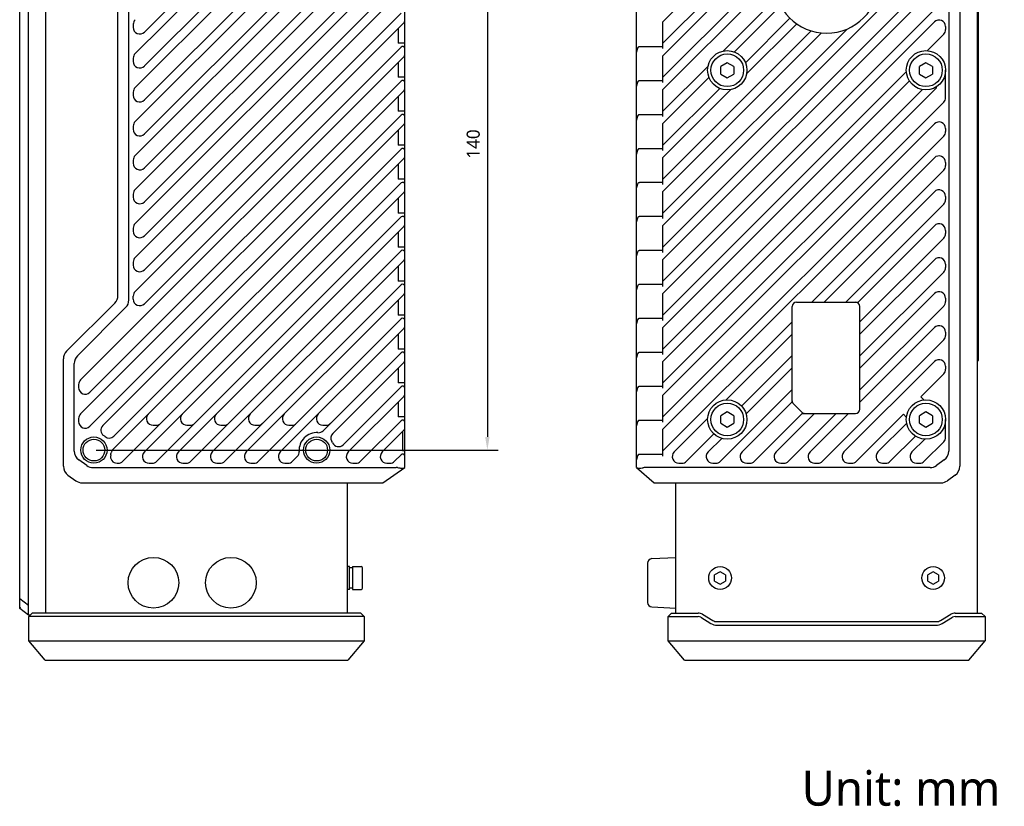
# Model space of a CAD drawing. Header units: millimetres. Extents: x 54 to 538, y 82 to 376.
# Tile 2 of 3: x 313 to 538, y 82 to 262. Entities that reach past the tile are written whole.
import ezdxf

# ---------------------------------------------------------------- set-up
doc = ezdxf.new("R2010")
doc.units = ezdxf.units.MM
doc.header["$LTSCALE"] = 32.67
doc.header["$PDMODE"] = 3
doc.header["$PDSIZE"] = 8
doc.layers.get('0').update_dxf_attribs({"linetype": 'CONTINUOUS'})
doc.layers.get('Defpoints').update_dxf_attribs({"linetype": 'CONTINUOUS'})
for name, color, linetype in [('00_COMPONENTS_1', 7, 'CONTINUOUS'), ('00_COMPONENTS_3', 7, 'CONTINUOUS'), ('20_ALL_FEATURES', 7, 'CONTINUOUS'), ('50_ALL_DETAILS', 7, 'CONTINUOUS'), ('51__DRAFT_DIMS', 7, 'CONTINUOUS')]:
    doc.layers.add(name, color=color, linetype=linetype)
doc.styles.get("Standard").update_dxf_attribs({"font": 'Roboto-Regular.ttf'})
doc.dimstyles.new('DIMSTYLE_3', dxfattribs={"dimtxt": 3, "dimasz": 3, "dimexe": 2.5, "dimexo": 0.5, "dimgap": 0.75, "dimtad": 1, "dimdsep": 46, "dimtxsty": 'STANDARD', "dimblk": '_FILLED', "dimblk1": '_FILLED', "dimblk2": '_FILLED', "dimcen": 0.09, "dimclrt": 3, "dimazin": 2, "dimtp": 0.5, "dimtm": 0.5, "dimtfac": 1, "dimtofl": 0, "dimtmove": 0, "dimatfit": 3, "dimldrblk": '_FILLED', "dimfxl": 1, "dimtolj": 1, "dimarcsym": 0})

# ---------------------------------------------------------------- blocks, each defined once
blk = doc.blocks.new('_FILLED')
at = {"color": 0, "linetype": 'ByBlock'}
blk.add_solid([(0, 0), (-1, 0.167), (-1, -0.167)], dxfattribs=at)
blk = doc.blocks.new('*D5')
at = {"layer": '51__DRAFT_DIMS', "color": 0, "lineweight": -2}
for p, q in [((330.1, 303.91), (422.2, 303.91)), ((419.7, 300.91), (419.7, 166.91)), ((330.1, 163.91), (422.2, 163.91))]:
    blk.add_line(p, q, dxfattribs=at)
at = {"layer": 'Defpoints', "color": 0}
for p in [(329.6, 303.91), (329.6, 163.91), (419.7, 163.91)]:
    blk.add_point(p, dxfattribs=at)
at = {"layer": '51__DRAFT_DIMS', "color": 0, "linetype": 'ByBlock', "lineweight": -2, "xscale": 3, "yscale": 3, "zscale": 3}
for p, rotation in [((419.7, 303.91), 90), ((419.7, 163.91), 270)]:
    blk.add_blockref('_FILLED', p, dxfattribs=dict(at, rotation=rotation))
at = {"layer": '51__DRAFT_DIMS', "color": 3, "insert": (414.95, 234.02), "char_height": 3, "attachment_point": 2, "rotation": 90, "line_spacing_factor": 0.9}
blk.add_mtext('\\A1;140', dxfattribs=at)

msp = doc.modelspace()

# ---------------------------------------------------------------- linework, layer by layer
at = {"layer": '00_COMPONENTS_1', "color": 7}
for p, q in [((400.796, 159.909), (400.796, 307.909)), ((453.889, 159.909), (453.889, 307.909)), ((527.889, 307.622), (527.889, 160.195)), ((390.79, 306.469), (339.035, 254.715)), ((398.423, 306.323), (339.035, 246.935)), ((341.157, 251.887), (393.618, 304.348)), ((341.157, 244.107), (399.942, 302.893)), ((525.389, 304.122), (525.389, 163.695)), ((400.65, 300.769), (339.035, 239.155)), ((341.157, 259.667), (379.347, 297.857)), ((341.157, 236.327), (399.942, 295.113)), ((400.65, 292.989), (339.035, 231.375)), ((341.157, 228.547), (399.942, 287.333)), ((459.889, 262.03), (485.389, 287.53)), ((400.65, 285.209), (339.035, 223.595)), ((459.889, 257.081), (485.389, 282.581)), ((459.889, 254.25), (485.389, 279.75)), ((400.65, 277.429), (339.035, 215.815)), ((341.157, 220.767), (399.942, 279.553)), ((459.889, 215.35), (522.079, 277.54)), ((459.889, 249.301), (485.389, 274.801)), ((459.889, 210.401), (524.2, 274.711)), ((341.157, 212.987), (399.942, 271.773)), ((459.889, 246.47), (485.389, 271.97)), ((335.096, 199.344), (335.096, 268.473)), ((337.596, 198.309), (337.596, 269.509)), ((400.65, 269.649), (339.035, 208.035)), ((459.889, 207.57), (522.079, 269.76)), ((459.889, 202.621), (524.2, 266.931)), ((473.672, 255.304), (486, 267.631)), ((341.157, 205.207), (399.942, 263.993)), ((486.857, 265.658), (476.293, 255.094)), ((400.65, 261.869), (339.035, 200.255)), ((459.889, 255.859), (459.889, 262.03)), ((459.889, 199.79), (522.079, 261.98)), ((478.792, 252.643), (488.989, 262.84)), ((338.596, 261.435), (338.596, 260.727)), ((399.296, 260.516), (399.296, 257.081)), ((459.889, 218.181), (502.066, 260.358)), ((459.889, 225.961), (493.866, 259.938)), ((459.889, 223.13), (496.224, 259.465)), ((490.537, 261.558), (479.063, 250.084)), ((524.639, 260.919), (524.639, 260.212)), ((400.796, 257.081), (399.296, 257.081)), ((520.447, 255.398), (524.2, 259.151)), ((341.157, 197.427), (399.942, 256.213)), ((454.567, 256.359), (459.889, 256.359)), ((400.65, 254.089), (326.535, 179.975)), ((338.596, 253.655), (338.596, 252.947)), ((399.296, 252.736), (399.296, 249.301)), ((459.889, 248.079), (459.889, 254.25)), ((459.889, 241.521), (470.245, 251.876)), ((459.889, 194.841), (515.65, 250.601)), ((524.639, 244.652), (524.639, 250.909)), ((328.657, 177.147), (399.942, 248.433)), ((400.796, 249.301), (399.296, 249.301)), ((454.567, 248.579), (459.889, 248.579)), ((459.889, 238.69), (470.454, 249.255)), ((459.889, 192.01), (516.354, 248.475)), ((400.65, 246.309), (326.535, 172.195)), ((338.596, 245.875), (338.596, 245.167)), ((459.889, 184.23), (522.552, 246.893)), ((459.889, 233.741), (472.905, 246.756)), ((459.889, 230.91), (475.464, 246.485)), ((459.889, 187.061), (519.314, 246.485)), ((459.889, 240.299), (459.889, 246.47)), ((522.552, 246.893), (522.552, 247.11)), ((399.296, 244.956), (399.296, 241.521)), ((459.889, 179.281), (524.2, 243.591)), ((400.796, 241.521), (399.296, 241.521)), ((328.657, 169.367), (399.942, 240.653)), ((454.567, 240.799), (459.889, 240.799)), ((400.65, 238.529), (331.634, 169.514)), ((338.596, 238.095), (338.596, 237.387)), ((399.296, 237.176), (399.296, 233.741)), ((459.889, 232.519), (459.889, 238.69)), ((459.889, 176.45), (522.079, 238.64)), ((524.639, 237.579), (524.639, 236.872)), ((459.889, 171.501), (524.2, 235.811)), ((334.159, 167.089), (399.942, 232.873)), ((400.796, 233.741), (399.296, 233.741)), ((454.567, 233.019), (459.889, 233.019)), ((400.65, 230.749), (333.96, 164.059)), ((338.596, 230.315), (338.596, 229.607)), ((459.889, 224.739), (459.889, 230.91)), ((459.889, 168.67), (522.079, 230.86)), ((399.296, 229.396), (399.296, 225.961)), ((493.977, 197.809), (524.2, 228.031)), ((524.639, 229.799), (524.639, 229.092)), ((400.796, 225.961), (399.296, 225.961)), ((336.198, 161.348), (399.942, 225.093)), ((454.567, 225.239), (459.889, 225.239)), ((338.596, 222.535), (338.596, 221.827)), ((400.65, 222.969), (341.15, 163.469)), ((399.296, 221.616), (399.296, 218.181)), ((459.889, 216.959), (459.889, 223.13)), ((522.079, 223.08), (496.808, 197.809)), ((524.639, 222.019), (524.639, 221.312)), ((501.757, 197.809), (524.2, 220.251)), ((343.978, 161.348), (399.942, 217.313)), ((400.796, 218.181), (399.296, 218.181)), ((454.567, 217.459), (459.889, 217.459)), ((338.596, 214.755), (338.596, 214.047)), ((400.65, 215.189), (348.93, 163.469)), ((459.889, 209.179), (459.889, 215.35)), ((522.079, 215.3), (504.588, 197.809)), ((524.639, 214.239), (524.639, 213.532)), ((399.296, 213.836), (399.296, 210.401)), ((504.989, 193.261), (524.2, 212.471)), ((400.796, 210.401), (399.296, 210.401)), ((351.758, 161.348), (399.942, 209.533)), ((454.567, 209.679), (459.889, 209.679)), ((459.889, 201.399), (459.889, 207.57)), ((522.079, 207.52), (504.989, 190.43)), ((338.596, 206.975), (338.596, 206.267)), ((400.65, 207.409), (356.71, 163.469)), ((399.296, 206.056), (399.296, 202.621)), ((524.639, 206.459), (524.639, 205.752)), ((504.989, 185.481), (524.2, 204.691)), ((359.538, 161.348), (399.942, 201.753)), ((400.796, 202.621), (399.296, 202.621)), ((454.567, 201.899), (459.889, 201.899)), ((338.596, 198.487), (338.596, 199.195)), ((400.65, 199.629), (364.49, 163.469)), ((459.889, 193.619), (459.889, 199.79)), ((522.079, 199.74), (504.989, 182.65)), ((524.639, 198.679), (524.639, 197.972)), ((323.328, 186.541), (334.364, 197.576)), ((325.828, 185.505), (336.864, 196.541)), ((399.296, 198.276), (399.296, 194.841)), ((489.489, 174.93), (489.489, 196.809)), ((490.489, 197.809), (504.588, 197.809)), ((504.989, 177.701), (524.2, 196.911)), ((504.989, 173.309), (504.989, 196.809)), ((367.318, 161.348), (399.942, 193.973)), ((400.796, 194.841), (399.296, 194.841)), ((454.567, 194.119), (459.889, 194.119)), ((400.65, 191.849), (372.27, 163.469)), ((459.889, 163.721), (489.489, 193.321)), ((459.889, 185.839), (459.889, 192.01)), ((522.079, 191.96), (504.989, 174.87)), ((399.296, 190.496), (399.296, 187.061)), ((489.489, 190.49), (474.401, 175.402)), ((524.639, 190.899), (524.639, 190.192)), ((496.417, 161.348), (524.2, 189.131)), ((382.082, 168.332), (399.942, 186.193)), ((400.796, 187.061), (399.296, 187.061)), ((454.567, 186.339), (459.889, 186.339)), ((477.929, 173.98), (489.489, 185.541)), ((322.596, 160.195), (322.596, 184.773)), ((325.096, 163.695), (325.096, 183.738)), ((400.65, 184.069), (384.299, 167.719)), ((399.296, 182.716), (399.296, 179.281)), ((459.889, 178.059), (459.889, 184.23)), ((489.489, 182.71), (478.957, 172.178)), ((522.079, 184.18), (501.368, 163.469)), ((524.639, 183.119), (524.639, 182.412)), ((518.937, 176.088), (524.2, 181.351)), ((326.096, 178.915), (326.096, 178.207)), ((386.661, 165.131), (399.942, 178.413)), ((400.796, 179.281), (399.296, 179.281)), ((454.567, 178.559), (459.889, 178.559)), ((400.65, 176.289), (387.83, 163.469)), ((459.889, 170.279), (459.889, 176.45)), ((473.077, 161.348), (489.489, 177.761)), ((519.644, 175.381), (518.937, 176.088)), ((399.296, 174.936), (399.296, 171.501)), ((489.489, 174.93), (478.028, 163.469)), ((489.782, 174.516), (491.697, 172.602)), ((400.796, 171.501), (399.296, 171.501)), ((480.857, 161.348), (491.817, 172.309)), ((494.648, 172.309), (485.808, 163.469)), ((488.637, 161.348), (499.597, 172.309)), ((491.817, 172.309), (503.989, 172.309)), ((502.428, 172.309), (493.588, 163.469)), ((504.197, 161.348), (514.96, 172.111)), ((514.96, 172.111), (515.667, 171.404)), ((326.096, 171.135), (326.096, 170.427)), ((343.13, 169.609), (343.837, 169.609)), ((350.91, 169.609), (351.617, 169.609)), ((358.69, 169.609), (359.397, 169.609)), ((366.47, 169.609), (367.177, 169.609)), ((374.25, 169.609), (374.957, 169.609)), ((382.03, 169.609), (382.737, 169.609)), ((390.658, 161.348), (399.942, 170.633)), ((454.567, 170.779), (459.889, 170.779)), ((470.146, 171.147), (462.468, 163.469)), ((515.723, 170.044), (509.148, 163.469)), ((524.639, 166.852), (524.639, 170.909)), ((400.65, 168.509), (395.61, 163.469)), ((400.296, 168.156), (400.296, 163.721)), ((459.889, 162.499), (459.889, 168.67)), ((465.297, 161.348), (471.568, 167.62)), ((511.977, 161.348), (517.734, 167.105)), ((473.37, 166.591), (470.248, 163.469)), ((519.875, 166.416), (516.928, 163.469)), ((519.757, 161.348), (524.2, 165.791)), ((375.098, 161.348), (376.173, 162.423)), ((398.438, 161.348), (399.942, 162.853)), ((400.796, 163.721), (400.296, 163.721)), ((454.567, 162.999), (459.889, 162.999)), ((327.944, 160.374), (326.143, 161.661)), ((334.888, 160.909), (335.137, 160.909)), ((342.21, 160.909), (342.917, 160.909)), ((349.99, 160.909), (350.697, 160.909)), ((357.77, 160.909), (358.477, 160.909)), ((365.55, 160.909), (366.257, 160.909)), ((373.33, 160.909), (374.037, 160.909)), ((388.89, 160.909), (389.597, 160.909)), ((396.67, 160.909), (397.377, 160.909)), ((463.529, 160.909), (464.236, 160.909)), ((471.309, 160.909), (472.016, 160.909)), ((479.089, 160.909), (479.796, 160.909)), ((486.869, 160.909), (487.576, 160.909)), ((494.649, 160.909), (495.356, 160.909)), ((502.429, 160.909), (503.136, 160.909)), ((510.209, 160.909), (510.916, 160.909)), ((517.989, 160.909), (518.696, 160.909)), ((524.343, 161.661), (522.541, 160.374)), ((323.643, 158.161), (325.444, 156.874)), ((329.397, 159.909), (398.796, 159.909)), ((395.796, 156.409), (400.796, 159.909)), ((453.889, 159.909), (457.889, 156.409)), ((521.088, 159.909), (455.889, 159.909)), ((526.843, 158.161), (525.041, 156.874)), ((326.897, 156.409), (395.796, 156.409)), ((457.889, 156.409), (523.588, 156.409))]:
    msp.add_line(p, q, dxfattribs=at)
for centre, radius in [((474.639, 250.909), 4.5), ((520.139, 250.909), 4.5), ((474.639, 170.909), 4.5), ((520.139, 170.909), 4.5), ((329.596, 163.909), 3), ((380.596, 163.909), 3), ((329.596, 163.909), 2.5), ((380.596, 163.909), 2.5)]:
    msp.add_circle(centre, radius, dxfattribs=at)
for centre, radius, start, end in [((497.389, 271.409), 12, 180, 360), ((340.096, 261.435), 1.5, 135, 180), ((400.296, 262.223), 0.5, 315, 360), ((523.139, 260.919), 1.5, 0, 135), ((340.096, 260.727), 1.5, 180, 315), ((523.139, 260.212), 1.5, 315, 360), ((400.296, 255.859), 0.5, 0, 135), ((340.096, 253.655), 1.5, 135, 180), ((340.096, 252.947), 1.5, 180, 315), ((400.296, 254.443), 0.5, 315, 360), ((400.296, 248.079), 0.5, 0, 135), ((340.096, 245.875), 1.5, 135, 180), ((400.296, 246.663), 0.5, 315, 360), ((340.096, 245.167), 1.5, 180, 315), ((523.139, 244.652), 1.5, 315, 360), ((340.096, 238.095), 1.5, 135, 180), ((400.296, 240.299), 0.5, 0, 135), ((523.139, 237.579), 1.5, 0, 135), ((340.096, 237.387), 1.5, 180, 315), ((400.296, 238.883), 0.5, 315, 360), ((523.139, 236.872), 1.5, 315, 360), ((400.296, 232.519), 0.5, 0, 135), ((340.096, 230.315), 1.5, 135, 180), ((400.296, 231.103), 0.5, 315, 360), ((523.139, 229.799), 1.5, 0, 135), ((340.096, 229.607), 1.5, 180, 315), ((523.139, 229.092), 1.5, 315, 360), ((340.096, 222.535), 1.5, 135, 180), ((400.296, 224.739), 0.5, 0, 135), ((400.296, 223.323), 0.5, 315, 360), ((523.139, 222.019), 1.5, 0, 135), ((340.096, 221.827), 1.5, 180, 315), ((523.139, 221.312), 1.5, 315, 360), ((400.296, 216.959), 0.5, 0, 135), ((340.096, 214.755), 1.5, 135, 180), ((400.296, 215.543), 0.5, 315, 360), ((523.139, 214.239), 1.5, 0, 135), ((340.096, 214.047), 1.5, 180, 315), ((523.139, 213.532), 1.5, 315, 360), ((340.096, 206.975), 1.5, 135, 180), ((400.296, 209.179), 0.5, 0, 135), ((400.296, 207.763), 0.5, 315, 360), ((523.139, 206.459), 1.5, 0, 135), ((340.096, 206.267), 1.5, 180, 315), ((523.139, 205.752), 1.5, 315, 360), ((400.296, 201.399), 0.5, 0, 135), ((332.596, 199.344), 2.5, 315, 360), ((340.096, 199.195), 1.5, 135, 180), ((340.096, 198.487), 1.5, 180, 315), ((400.296, 199.983), 0.5, 315, 360), ((523.139, 198.679), 1.5, 0, 135), ((335.096, 198.309), 2.5, 315.00074, 359.99926), ((490.489, 196.809), 1, 90, 180), ((503.989, 196.809), 1, 0, 90), ((523.139, 197.972), 1.5, 315, 360), ((400.296, 193.619), 0.5, 0, 135), ((400.296, 192.203), 0.5, 315, 360), ((523.139, 190.899), 1.5, 0, 135), ((523.139, 190.192), 1.5, 315, 360), ((325.096, 184.773), 2.5, 135, 180), ((327.596, 183.738), 2.5, 135.00003, 180.00003), ((400.296, 185.839), 0.5, 0, 135), ((400.296, 184.423), 0.5, 315, 360), ((523.139, 183.119), 1.5, 0, 135), ((523.139, 182.412), 1.5, 315, 360), ((327.596, 178.915), 1.5, 135, 180), ((327.596, 178.207), 1.5, 180, 315), ((400.296, 178.059), 0.5, 0, 135), ((400.296, 176.643), 0.5, 315, 360), ((490.489, 175.223), 1, 180, 225), ((327.596, 171.135), 1.5, 135, 180), ((343.13, 171.109), 1.5, 135, 270), ((350.91, 171.109), 1.5, 135, 270), ((358.69, 171.109), 1.5, 135, 270), ((366.47, 171.109), 1.5, 135, 270), ((374.25, 171.109), 1.5, 135, 270), ((382.03, 171.109), 1.5, 135, 270), ((492.404, 173.309), 1, 225, 270), ((503.989, 173.309), 1, 270, 360), ((327.596, 170.427), 1.5, 180, 315), ((332.694, 168.453), 1.5, 135, 235.71256), ((343.837, 171.109), 1.5, 270, 315), ((351.617, 171.109), 1.5, 270, 315), ((359.397, 171.109), 1.5, 270, 315), ((367.177, 171.109), 1.5, 270, 315), ((374.957, 171.109), 1.5, 270, 315), ((382.737, 171.109), 1.5, 270, 315), ((400.296, 170.279), 0.5, 0, 135), ((329.596, 163.909), 4, 50.44976, 55.71256), ((333.098, 168.15), 1.5, 230.44976, 315), ((380.596, 163.909), 4, 85.56974, 184.43026), ((381.021, 169.392), 1.5, 265.56974, 315), ((385.36, 166.658), 1.5, 135, 209.99208), ((400.296, 168.863), 0.5, 315, 360), ((380.596, 163.909), 4, 24.52115, 29.99208), ((385.6, 166.191), 1.5, 204.52115, 315), ((523.139, 166.852), 1.5, 315, 360), ((327.596, 163.695), 2.5, 180.00359, 234.45863), ((334.888, 162.409), 1.5, 164.17338, 270), ((329.596, 163.909), 4, 344.17338, 350.47659), ((335.02, 162.999), 1.5, 135, 170.47659), ((342.21, 162.409), 1.5, 135, 270), ((349.99, 162.409), 1.5, 135, 270), ((357.77, 162.409), 1.5, 135, 270), ((365.55, 162.409), 1.5, 135, 270), ((373.33, 162.409), 1.5, 135, 270), ((375.112, 163.484), 1.5, 315, 4.43026), ((388.89, 162.409), 1.5, 135, 270), ((396.67, 162.409), 1.5, 135, 270), ((400.296, 162.499), 0.5, 0, 135), ((463.529, 162.409), 1.5, 135, 270), ((471.309, 162.409), 1.5, 135, 270), ((479.089, 162.409), 1.5, 135, 270), ((486.869, 162.409), 1.5, 135, 270), ((494.649, 162.409), 1.5, 135, 270), ((502.429, 162.409), 1.5, 135, 270), ((510.209, 162.409), 1.5, 135, 270), ((517.989, 162.409), 1.5, 135, 270), ((522.889, 163.695), 2.5, 305.53768, 359.99999), ((325.096, 160.195), 2.5, 180, 234.46232), ((329.397, 162.409), 2.5, 234.46324, 269.99577), ((335.137, 162.409), 1.5, 270, 315), ((342.917, 162.409), 1.5, 270, 315), ((350.697, 162.409), 1.5, 270, 315), ((358.477, 162.409), 1.5, 270, 315), ((366.257, 162.409), 1.5, 270, 315), ((374.037, 162.409), 1.5, 270, 315), ((389.597, 162.409), 1.5, 270, 315), ((397.377, 162.409), 1.5, 270, 315), ((464.236, 162.409), 1.5, 270, 315), ((472.016, 162.409), 1.5, 270, 315), ((479.796, 162.409), 1.5, 270, 315), ((487.576, 162.409), 1.5, 270, 315), ((495.356, 162.409), 1.5, 270, 315), ((503.136, 162.409), 1.5, 270, 315), ((510.916, 162.409), 1.5, 270, 315), ((518.696, 162.409), 1.5, 270, 315), ((521.088, 162.409), 2.5, 270.00004, 305.53764), ((525.389, 160.195), 2.5, 305.53768, 360), ((326.897, 158.909), 2.5, 234.46232, 270), ((523.588, 158.909), 2.5, 270, 305.53768)]:
    msp.add_arc(centre, radius, start, end, dxfattribs=at)
for centre, major_axis, ratio, start_param, end_param in [((455.889, 255.066), (2, 0), 1, 2.5311584, 3.1415927), ((455.889, 247.286), (0, 2), 1, 0.9603621, 1.5707963), ((455.889, 239.506), (2, 0), 1, 2.5311584, 3.1415927), ((455.889, 231.726), (0, 2), 1, 0.9603621, 1.5707963), ((455.889, 223.946), (2, 0), 1, 2.5311584, 3.1415927), ((455.889, 216.166), (2, 0), 1, 2.5311584, 3.1415927), ((455.889, 208.386), (0, 2), 1, 0.9603621, 1.5707963), ((455.889, 200.606), (2, 0), 1, 2.5311584, 3.1415927), ((455.889, 192.826), (2, 0), 1, 2.5311584, 3.1415927), ((455.889, 185.046), (2, 0), 1, 2.5311584, 3.1415927), ((455.889, 177.266), (0, 2), 1, 0.9603621, 1.5707963), ((455.889, 169.486), (0, 2), 1, 0.9603621, 1.5707963), ((455.889, 161.706), (0, 2), 1, 0.9603621, 1.5707963), ((398.796, 158.159), (2, 0), 0.875, 1.420226, 1.5707963), ((455.889, 158.509), (2, 0), 0.7, 1.5707963, 1.8206395)]:
    msp.add_ellipse(centre, major_axis=major_axis, ratio=ratio, start_param=start_param, end_param=end_param, dxfattribs=at)
for points, knots in [([(454.251, 256.213), (454.268, 256.238), (454.31, 256.283), (454.388, 256.33), (454.475, 256.355), (454.536, 256.359), (454.567, 256.359)], [0, 0, 0, 0, 0.257334, 0.5005125, 0.7448612, 1, 1, 1, 1]), ([(454.251, 248.433), (454.268, 248.458), (454.31, 248.503), (454.388, 248.55), (454.475, 248.575), (454.536, 248.579), (454.567, 248.579)], [0, 0, 0, 0, 0.257334, 0.5005125, 0.7448612, 1, 1, 1, 1]), ([(454.251, 240.653), (454.268, 240.678), (454.31, 240.723), (454.388, 240.77), (454.475, 240.795), (454.536, 240.799), (454.567, 240.799)], [0, 0, 0, 0, 0.257334, 0.5005125, 0.7448612, 1, 1, 1, 1]), ([(454.251, 232.873), (454.268, 232.898), (454.31, 232.943), (454.388, 232.99), (454.475, 233.015), (454.536, 233.019), (454.567, 233.019)], [0, 0, 0, 0, 0.257334, 0.5005125, 0.7448612, 1, 1, 1, 1]), ([(454.251, 225.093), (454.268, 225.118), (454.31, 225.163), (454.388, 225.21), (454.475, 225.235), (454.536, 225.239), (454.567, 225.239)], [0, 0, 0, 0, 0.257334, 0.5005125, 0.7448612, 1, 1, 1, 1]), ([(454.251, 217.313), (454.268, 217.338), (454.31, 217.383), (454.388, 217.43), (454.475, 217.455), (454.536, 217.459), (454.567, 217.459)], [0, 0, 0, 0, 0.257334, 0.5005125, 0.7448612, 1, 1, 1, 1]), ([(454.251, 209.533), (454.268, 209.558), (454.31, 209.603), (454.388, 209.65), (454.475, 209.675), (454.536, 209.679), (454.567, 209.679)], [0, 0, 0, 0, 0.257334, 0.5005125, 0.7448612, 1, 1, 1, 1]), ([(454.251, 201.753), (454.268, 201.778), (454.31, 201.823), (454.388, 201.87), (454.475, 201.895), (454.536, 201.899), (454.567, 201.899)], [0, 0, 0, 0, 0.257334, 0.5005125, 0.7448612, 1, 1, 1, 1]), ([(454.251, 193.973), (454.268, 193.998), (454.31, 194.043), (454.388, 194.09), (454.475, 194.115), (454.536, 194.119), (454.567, 194.119)], [0, 0, 0, 0, 0.257334, 0.5005125, 0.7448612, 1, 1, 1, 1]), ([(454.251, 186.193), (454.268, 186.218), (454.31, 186.263), (454.388, 186.31), (454.475, 186.335), (454.536, 186.339), (454.567, 186.339)], [0, 0, 0, 0, 0.257334, 0.5005125, 0.7448612, 1, 1, 1, 1]), ([(454.251, 178.413), (454.268, 178.438), (454.31, 178.483), (454.388, 178.53), (454.475, 178.555), (454.536, 178.559), (454.567, 178.559)], [0, 0, 0, 0, 0.257334, 0.5005125, 0.7448612, 1, 1, 1, 1]), ([(454.251, 170.633), (454.268, 170.658), (454.31, 170.703), (454.388, 170.75), (454.475, 170.775), (454.536, 170.779), (454.567, 170.779)], [0, 0, 0, 0, 0.257334, 0.5005125, 0.7448612, 1, 1, 1, 1]), ([(454.251, 162.853), (454.268, 162.878), (454.31, 162.923), (454.388, 162.97), (454.475, 162.995), (454.536, 162.999), (454.567, 162.999)], [0, 0, 0, 0, 0.257334, 0.5005125, 0.7448612, 1, 1, 1, 1]), ([(399.096, 159.889), (399.281, 159.864), (399.551, 159.825), (399.861, 159.791), (400.023, 159.779), (400.168, 159.771), (400.33, 159.771), (400.478, 159.783), (400.578, 159.802), (400.64, 159.819), (400.691, 159.839), (400.721, 159.856), (400.734, 159.865)], [0, 0, 0, 0, 0.3380038, 0.492238, 0.56412, 0.6319684, 0.7541413, 0.856547, 0.8999956, 0.938258, 0.9714873, 1, 1, 1, 1]), ([(453.912, 159.889), (453.92, 159.882), (453.941, 159.867), (453.979, 159.848), (454.027, 159.83), (454.109, 159.806), (454.237, 159.784), (454.417, 159.77), (454.628, 159.772), (454.959, 159.795), (455.217, 159.833), (455.395, 159.865)], [0, 0, 0, 0, 0.0220942, 0.0500407, 0.0839216, 0.1237466, 0.2209952, 0.3409664, 0.4818938, 0.6410943, 1, 1, 1, 1])]:
    msp.add_open_spline(points, degree=3, knots=knots, dxfattribs=at)
at = {"layer": '00_COMPONENTS_3', "color": 7}
for p, q in [((314.683, 125.776), (315.483, 126.576)), ((390.709, 126.576), (315.483, 126.576)), ((390.709, 126.576), (391.509, 125.776)), ((461.086, 125.776), (461.886, 126.576)), ((461.886, 126.576), (467.944, 126.576)), ((468.973, 126.291), (471.308, 124.89)), ((523.47, 124.89), (525.806, 126.291)), ((526.835, 126.576), (532.889, 126.576)), ((532.889, 126.576), (533.689, 125.776)), ((391.509, 125.776), (314.683, 125.776)), ((314.683, 120.218), (314.683, 125.776)), ((391.509, 125.776), (391.509, 120.218)), ((461.086, 125.776), (467.944, 125.776)), ((461.086, 120.218), (461.086, 125.776)), ((468.561, 125.605), (470.897, 124.204)), ((472.337, 124.605), (522.441, 124.605)), ((523.882, 124.204), (526.218, 125.605)), ((526.835, 125.776), (533.689, 125.776)), ((533.689, 125.776), (533.689, 120.218)), ((472.337, 123.805), (522.441, 123.805)), ((314.683, 120.218), (391.509, 120.218)), ((318.43, 115.772), (314.683, 120.218)), ((391.509, 120.218), (387.762, 115.772)), ((461.086, 120.218), (533.689, 120.218)), ((464.832, 115.772), (461.086, 120.218)), ((529.942, 115.772), (533.689, 120.218)), ((318.43, 115.772), (387.762, 115.772)), ((464.832, 115.772), (529.942, 115.772))]:
    msp.add_line(p, q, dxfattribs=at)
for centre, radius, start, end in [((467.944, 124.576), 2, 59.03627, 90), ((526.835, 124.576), 2, 90, 120.96373), ((467.944, 124.576), 1.2, 59.03628, 90), ((472.337, 126.605), 2.8, 239.03627, 270), ((472.337, 126.605), 2, 239.03627, 270), ((522.441, 126.605), 2, 270, 300.96373), ((522.441, 126.605), 2.8, 270, 300.96372), ((526.835, 124.576), 1.2, 90, 120.96372)]:
    msp.add_arc(centre, radius, start, end, dxfattribs=at)
at = {"layer": '20_ALL_FEATURES', "color": 7}
for p, q in [((314.596, 126.109), (314.596, 341.709)), ((318.596, 126.576), (318.596, 341.241)), ((531.889, 341.241), (531.889, 126.576)), ((312.596, 127.609), (312.596, 340.209)), ((532.189, 184.409), (532.189, 283.408)), ((474.639, 252.641), (473.139, 251.775)), ((476.139, 251.775), (474.639, 252.641)), ((520.139, 252.641), (518.639, 251.775)), ((521.639, 251.775), (520.139, 252.641)), ((473.139, 250.043), (473.139, 251.775)), ((476.139, 251.775), (476.139, 250.043)), ((518.639, 250.043), (518.639, 251.775)), ((521.639, 251.775), (521.639, 250.043)), ((473.139, 250.043), (474.639, 249.177)), ((474.639, 249.177), (476.139, 250.043)), ((518.639, 250.043), (520.139, 249.177)), ((520.139, 249.177), (521.639, 250.043)), ((531.889, 184.409), (532.189, 184.409)), ((474.639, 172.641), (473.139, 171.775)), ((473.139, 170.043), (473.139, 171.775)), ((476.139, 171.775), (474.639, 172.641)), ((476.139, 171.775), (476.139, 170.043)), ((520.139, 172.641), (518.639, 171.775)), ((518.639, 170.043), (518.639, 171.775)), ((521.639, 171.775), (520.139, 172.641)), ((521.639, 171.775), (521.639, 170.043)), ((473.139, 170.043), (474.639, 169.177)), ((474.639, 169.177), (476.139, 170.043)), ((518.639, 170.043), (520.139, 169.177)), ((520.139, 169.177), (521.639, 170.043)), ((387.596, 156.409), (387.596, 126.576)), ((462.889, 126.576), (462.889, 156.409)), ((456.389, 138.039), (456.389, 129.018)), ((457.337, 139.038), (462.889, 139.329)), ((388.096, 137.209), (387.596, 137.209)), ((388.096, 132.009), (388.096, 137.209)), ((388.846, 136.909), (388.096, 136.909)), ((388.846, 137.209), (390.796, 137.209)), ((388.846, 137.209), (388.846, 132.009)), ((391.096, 132.309), (391.096, 136.909)), ((471.739, 133.888), (471.74, 135.331)), ((472.991, 136.052), (471.74, 135.331)), ((474.24, 135.329), (472.991, 136.052)), ((474.24, 135.329), (474.239, 133.886)), ((520.539, 133.888), (520.54, 135.331)), ((521.791, 136.052), (520.54, 135.331)), ((523.04, 135.329), (521.791, 136.052)), ((523.04, 135.329), (523.039, 133.886)), ((471.739, 133.888), (472.988, 133.165)), ((472.988, 133.165), (474.239, 133.886)), ((520.539, 133.888), (521.788, 133.165)), ((521.788, 133.165), (523.039, 133.886)), ((388.096, 132.009), (387.596, 132.009)), ((388.846, 132.309), (388.096, 132.309)), ((388.846, 132.009), (390.796, 132.009)), ((312.596, 129.944), (314.596, 128.38)), ((312.596, 127.937), (312.769, 127.835)), ((314.596, 126.109), (312.596, 127.609)), ((457.337, 128.02), (462.889, 127.729)), ((315.016, 126.109), (314.596, 126.109))]:
    msp.add_line(p, q, dxfattribs=at)
for centre, radius in [((474.639, 250.909), 3.75), ((520.139, 250.909), 3.75), ((474.639, 170.909), 3.75), ((520.139, 170.909), 3.75), ((343.226, 133.529), 5.8), ((360.976, 133.529), 5.8), ((472.989, 134.609), 2.6), ((521.789, 134.609), 2.6)]:
    msp.add_circle(centre, radius, dxfattribs=at)
for centre, radius, start, end in [((457.389, 138.039), 1, 93, 180), ((390.796, 136.909), 0.3, 0, 90), ((390.796, 132.309), 0.3, 270, 360), ((457.389, 129.018), 1, 180, 267)]:
    msp.add_arc(centre, radius, start, end, dxfattribs=at)

# ---------------------------------------------------------------- texts
at = {"layer": '50_ALL_DETAILS', "color": 3}
msp.add_text('Unit: mm', height=8, dxfattribs=at).set_placement((491.677, 82.45))

# ---------------------------------------------------------------- dimensions: what is measured, and where the dimension line sits
at = {"layer": '51__DRAFT_DIMS', "color": 4}
dim = msp.add_linear_dim(base=(419.699, 163.909), p1=(329.596, 303.909), p2=(329.596, 163.909), angle=270, dimstyle='DIMSTYLE_3', dxfattribs=at)
dim.commit()
dim.dimension.update_dxf_attribs({"geometry": '*D5', "text_midpoint": (419.699, 234.02), "dimtype": 160})

doc.saveas('drawing.dxf')
